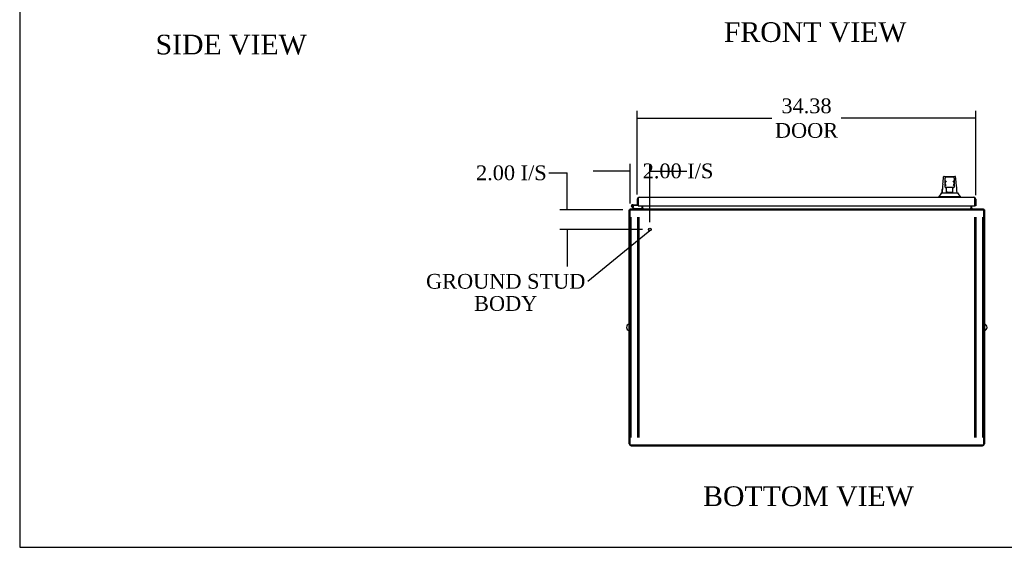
# Model space of a CAD drawing. Header units: inches. Extents: x 1 to 299, y -2 to 199.
# Tile 1 of 8: x 1 to 101, y 1 to 54. Entities that reach past the tile are written whole.
import ezdxf
from ezdxf import colors
from ezdxf.entities.mleader import LeaderData, LeaderLine
from ezdxf.enums import TextEntityAlignment as Align
from ezdxf.lldxf.tags import DXFTag
from ezdxf.math import Vec2, Vec3

# ---------------------------------------------------------------- set-up
doc = ezdxf.new("R2010")
doc.units = ezdxf.units.IN
doc.header["$MEASUREMENT"] = 0
for name, color, linetype in [('COM42890-3', 7, 'Continuous'), ('COM54578-49', 7, 'Continuous'), ('COM71106-8', 7, 'Continuous'), ('COM71108-8', 7, 'Continuous'), ('COM71112-2', 7, 'Continuous'), ('Default', 7, 'Continuous'), ('HAN13066', 7, 'Continuous'), ('SCS00680', 7, 'Continuous'), ('STD21878', 7, 'Continuous')]:
    doc.layers.add(name, color=color, linetype=linetype)
doc.styles.add('SEACAD_Times_New_Roman', font='times.ttf')
tags = doc.linetypes.add('HIDDEN2', pattern=[0.1875, 0.125, -0.0625]).pattern_tags.tags
tags[6:7] = [DXFTag(74, 4), DXFTag(75, 0), DXFTag(340, '0'), DXFTag(46, 0.0), DXFTag(50, 0.0), DXFTag(44, 0.0), DXFTag(45, 0.0)]
tags[4:5] = [DXFTag(74, 4), DXFTag(75, 0), DXFTag(340, '0'), DXFTag(46, 0.0), DXFTag(50, 0.0), DXFTag(44, 0.0), DXFTag(45, 0.0)]
doc.dimstyles.new('HAMMOND_(STH-300_x_200)', dxfattribs={"dimtxt": 1.5, "dimasz": 1.875, "dimexe": 0.75, "dimexo": 0.75, "dimgap": 0.375, "dimtad": 0, "dimtih": 1, "dimtoh": 1, "dimzin": 0, "dimdsep": 46, "dimtxsty": 'SEACAD_Times_New_Roman', "dimblk1": '_SE_FILLED', "dimblk2": '_SE_FILLED', "dimsah": 1, "dimcen": 0.75, "dimadec": 0, "dimazin": 0, "dimtfac": 0.8, "dimtofl": 0, "dimtmove": 0, "dimatfit": 3, "dimfxl": 0, "dimtolj": 1, "dimtzin": 0, "dimarcsym": 0})

# ---------------------------------------------------------------- blocks, each defined once
blk = doc.blocks.new('_SE_FILLED')
at = {"color": 0}
blk.add_line((0, 0), (-1, 0), dxfattribs=at)
blk.add_solid([(0, 0), (-1, -0.1665), (-1, 0.1665), (0, 0)], dxfattribs=at)
blk = doc.blocks.new('SE3')
at = {"layer": 'COM42890-3', "color": 7, "linetype": 'HIDDEN2'}
for p, q in [((63.447, 7.592), (63.447, 29.967)), ((64.131, 7.592), (64.131, 29.967)), ((64.257, 7.592), (64.257, 29.967)), ((98.317, 29.967), (98.317, 7.592)), ((98.443, 29.967), (98.443, 7.592)), ((99.127, 29.967), (99.127, 7.592)), ((63.447, 19.029), (63.352, 19.029)), ((99.222, 19.029), (99.127, 19.029)), ((63.352, 18.529), (63.447, 18.529)), ((99.127, 18.529), (99.222, 18.529))]:
    blk.add_line(p, q, dxfattribs=at)
at = {"layer": 'COM54578-49', "color": 7, "linetype": 'Continuous'}
for p, q in [((63.714, 30.809), (63.502, 31.021)), ((63.545, 31.066), (63.74, 30.871)), ((63.648, 31.224), (63.581, 31.224)), ((63.698, 31.107), (63.636, 31.107)), ((63.648, 31.224), (64.161, 31.224)), ((63.684, 31.162), (63.704, 31.162)), ((64.161, 31.162), (63.704, 31.162)), ((64.161, 31.712), (64.161, 31.712)), ((64.161, 31.224), (64.161, 31.226)), ((63.74, 30.871), (64.433, 30.871)), ((64.433, 30.871), (64.433, 30.809))]:
    blk.add_line(p, q, dxfattribs=at)
blk.add_circle((63.581, 31.107), 0.05, dxfattribs=at)
for radius, start, end in [(0.117, 0, 227.60795), (0.055, 0, 228.80412), (0.055, 228.80412, 0), (0.117, 287.02737, 0), (0.135, 24.04208, 60.07357)]:
    blk.add_arc((63.581, 31.107), radius, start, end, dxfattribs=at)
at = {"layer": 'COM71106-8', "color": 7, "linetype": 'Continuous'}
for p, q in [((64.537, 31.121), (64.537, 30.904)), ((98.037, 30.904), (98.037, 31.121)), ((63.257, 6.939), (63.257, 30.714)), ((63.257, 30.714), (63.352, 30.714)), ((99.317, 30.714), (99.222, 30.714)), ((99.317, 30.714), (99.317, 6.939)), ((63.447, 6.749), (99.127, 6.749))]:
    blk.add_line(p, q, dxfattribs=at)
for centre, radius, start, end in [((63.447, 30.619), 0.19, 120, 150), ((64.442, 30.904), 0.095, 270, 0), ((64.442, 30.904), 0.19, 330, 0), ((98.132, 30.904), 0.19, 180, 210), ((98.132, 30.904), 0.095, 180, 270), ((99.127, 30.619), 0.19, 30, 60), ((63.447, 6.939), 0.19, 180, 270), ((99.127, 6.939), 0.19, 270, 0)]:
    blk.add_arc(centre, radius, start, end, dxfattribs=at)
at = {"layer": 'COM71108-8', "color": 7, "linetype": 'Continuous'}
for p, q in [((64.632, 30.904), (64.632, 31.121)), ((97.942, 31.121), (97.942, 30.904)), ((63.352, 30.619), (63.352, 30.809)), ((63.352, 30.809), (99.222, 30.809)), ((63.352, 6.809), (63.352, 30.619)), ((64.632, 30.904), (64.632, 30.809)), ((97.942, 30.809), (97.942, 30.904)), ((99.222, 30.809), (99.222, 30.619)), ((99.222, 30.619), (99.222, 6.809)), ((99.222, 6.809), (63.352, 6.809))]:
    blk.add_line(p, q, dxfattribs=at)
at = {"layer": 'COM71108-8', "color": 7, "linetype": 'HIDDEN2'}
for p, q in [((63.352, 30.714), (99.222, 30.714)), ((64.602, 30.809), (64.602, 30.714)), ((64.632, 30.809), (64.632, 30.714)), ((97.942, 30.809), (97.942, 30.714)), ((97.972, 30.809), (97.972, 30.714))]:
    blk.add_line(p, q, dxfattribs=at)
at = {"layer": 'COM71112-2', "color": 7, "linetype": 'Continuous'}
for p, q in [((64.256, 31.996), (98.251, 31.996)), ((64.256, 31.996), (64.256, 31.996)), ((64.256, 31.996), (64.256, 31.996)), ((98.252, 31.996), (98.251, 31.996)), ((98.251, 31.996), (98.251, 31.996)), ((64.066, 31.806), (64.066, 31.226)), ((64.066, 31.226), (64.161, 31.226)), ((64.161, 31.898), (64.119, 31.938)), ((64.161, 31.806), (64.161, 31.938)), ((64.161, 31.898), (64.161, 31.806)), ((64.161, 31.806), (64.161, 31.806)), ((64.161, 31.806), (64.161, 31.226)), ((64.161, 31.806), (64.161, 31.121)), ((64.161, 31.121), (98.346, 31.121)), ((98.346, 31.898), (98.388, 31.938)), ((98.346, 31.806), (98.346, 31.938)), ((98.346, 31.806), (98.346, 31.898)), ((98.346, 31.806), (98.346, 31.806)), ((98.346, 31.806), (98.346, 31.121)), ((98.346, 31.121), (98.346, 31.806)), ((98.441, 31.121), (98.346, 31.121)), ((98.441, 31.806), (98.441, 31.121))]:
    blk.add_line(p, q, dxfattribs=at)
for centre, start, end in [((64.256, 31.806), 90.15085, 136.16798), ((64.256, 31.806), 90, 90.05732), ((98.251, 31.806), 89.94268, 90), ((98.251, 31.806), 43.83202, 89.84915), ((64.256, 31.806), 136.16798, 180), ((98.251, 31.806), 0, 43.83202)]:
    blk.add_arc(centre, 0.19, start, end, dxfattribs=at)
for points in [[(64.161, 31.938), (64.177, 31.956), (64.192, 31.971), (64.224, 31.991), (64.24, 31.996), (64.256, 31.996)], [(98.346, 31.938), (98.33, 31.956), (98.315, 31.971), (98.283, 31.991), (98.267, 31.996), (98.251, 31.996)]]:
    blk.add_open_spline(points, degree=3, knots=[0, 0, 0, 0, 0.5, 0.5, 1, 1, 1, 1], dxfattribs=at)
at = {"layer": 'HAN13066', "color": 7, "linetype": 'Continuous'}
for p, q in [((95.178, 34.056), (95.179, 34.058)), ((95.238, 34.111), (96.33, 34.111)), ((96.149, 34.031), (95.419, 34.031)), ((96.389, 34.057), (96.39, 34.055)), ((95.329, 33.469), (95.329, 33.941)), ((95.329, 33.061), (95.329, 33.469)), ((95.329, 33.031), (95.329, 33.061)), ((96.239, 33.941), (96.239, 33.469)), ((96.239, 33.469), (96.239, 33.061)), ((96.239, 33.061), (96.239, 33.031)), ((94.694, 32.079), (94.694, 31.996)), ((94.694, 32.076), (95.046, 32.076)), ((95.005, 32.431), (95.205, 32.431)), ((95.046, 32.076), (95.279, 32.076)), ((95.205, 32.431), (95.317, 32.431)), ((95.279, 32.076), (95.725, 32.076)), ((95.317, 32.431), (95.525, 32.431)), ((95.419, 32.971), (95.389, 32.971)), ((96.149, 32.971), (95.419, 32.971)), ((95.484, 32.54), (95.484, 32.971)), ((95.484, 32.5), (95.484, 32.54)), ((95.699, 32.496), (95.514, 32.496)), ((95.525, 32.431), (95.593, 32.431)), ((95.593, 32.431), (95.685, 32.431)), ((95.685, 32.431), (95.725, 32.431)), ((95.869, 32.496), (95.699, 32.496)), ((95.725, 32.431), (95.843, 32.431)), ((95.725, 32.076), (95.843, 32.076)), ((95.843, 32.431), (96.141, 32.431)), ((95.843, 32.076), (95.895, 32.076)), ((96.054, 32.496), (95.869, 32.496)), ((95.895, 32.076), (96.043, 32.076)), ((96.043, 32.076), (96.523, 32.076)), ((96.084, 32.971), (96.084, 32.54)), ((96.084, 32.54), (96.084, 32.5)), ((96.141, 32.431), (96.251, 32.431)), ((96.179, 32.971), (96.149, 32.971)), ((96.251, 32.431), (96.556, 32.431)), ((96.523, 32.076), (96.874, 32.076)), ((96.874, 31.996), (96.874, 32.079))]:
    blk.add_line(p, q, dxfattribs=at)
for centre, radius, start, end in [((95.238, 34.051), 0.06, 89.99247, 174.0071), ((95.419, 33.941), 0.09, 90, 180), ((96.149, 33.941), 0.09, 0, 90), ((96.33, 34.051), 0.06, 5.57576, 90.00893), ((110.919, 31.434), 15.93, 173.14764, 176.4108), ((95.588, 33.46), 0.259, 130.71494, 177.90194), ((95.37, 33.469), 0.0411, 178.34643, 179.99744), ((95.419, 33.061), 0.09, 180, 270), ((95.389, 33.031), 0.06, 180, 270), ((95.98, 33.46), 0.259, 2.09806, 49.28506), ((96.149, 33.061), 0.09, 270, 0), ((96.179, 33.031), 0.06, 270, 0), ((96.198, 33.469), 0.0411, 0.00256, 1.65357), ((34.53, 26.387), 62.32, 5.56591, 6.52159), ((90.902, 35.708), 5.251, 316.23343, 321.38274), ((108.99, 42.621), 16.062, 219.37458, 221.03271)]:
    blk.add_arc(centre, radius, start, end, dxfattribs=at)
for points in [[(95.103, 33.335), (95.128, 33.575), (95.153, 33.816), (95.178, 34.056)], [(96.447, 33.465), (96.428, 33.662), (96.409, 33.858), (96.39, 34.055)], [(95.009, 32.431), (95.024, 32.574), (95.039, 32.717), (95.054, 32.86)]]:
    blk.add_open_spline(points, degree=3, dxfattribs=at)
for points, knots in [([(95.419, 33.186), (95.414, 33.198), (95.409, 33.211), (95.399, 33.235), (95.393, 33.247), (95.379, 33.283), (95.369, 33.307), (95.357, 33.343), (95.353, 33.355), (95.345, 33.378), (95.342, 33.39), (95.333, 33.425), (95.329, 33.448), (95.329, 33.47)], [0, 0, 0, 0, 0.125, 0.125, 0.25, 0.25, 0.5, 0.5, 0.625, 0.625, 0.75, 0.75, 1, 1, 1, 1]), ([(96.239, 33.47), (96.239, 33.448), (96.235, 33.425), (96.226, 33.39), (96.223, 33.378), (96.216, 33.355), (96.212, 33.343), (96.199, 33.307), (96.19, 33.283), (96.175, 33.247), (96.17, 33.235), (96.159, 33.211), (96.154, 33.198), (96.149, 33.186)], [0, 0, 0, 0, 0.25, 0.25, 0.375, 0.375, 0.5, 0.5, 0.75, 0.75, 0.875, 0.875, 1, 1, 1, 1]), ([(95.484, 32.54), (95.484, 32.546), (95.485, 32.552), (95.489, 32.566), (95.492, 32.572), (95.5, 32.593), (95.507, 32.607), (95.514, 32.621)], [0, 0, 0, 0, 0.25, 0.25, 0.5, 0.5, 1, 1, 1, 1]), ([(95.514, 32.496), (95.51, 32.496), (95.506, 32.496), (95.499, 32.496), (95.496, 32.496), (95.49, 32.497), (95.488, 32.497), (95.485, 32.498), (95.484, 32.499), (95.484, 32.5)], [0, 0, 0, 0, 0.25, 0.25, 0.5, 0.5, 0.75, 0.75, 1, 1, 1, 1]), ([(96.054, 32.621), (96.061, 32.607), (96.068, 32.593), (96.077, 32.572), (96.079, 32.566), (96.083, 32.552), (96.084, 32.546), (96.084, 32.54)], [0, 0, 0, 0, 0.5, 0.5, 0.75, 0.75, 1, 1, 1, 1]), ([(96.084, 32.5), (96.084, 32.499), (96.083, 32.498), (96.08, 32.497), (96.078, 32.497), (96.07, 32.496), (96.062, 32.496), (96.054, 32.496)], [0, 0, 0, 0, 0.25, 0.25, 0.5, 0.5, 1, 1, 1, 1])]:
    blk.add_open_spline(points, degree=3, knots=knots, dxfattribs=at)
at = {"layer": 'SCS00680', "color": 7, "linetype": 'Continuous'}
for centre, start, end in [((63.316, 18.777), 100.31318, 259.68682), ((99.257, 18.777), 280.31318, 79.68682)]:
    blk.add_arc(centre, 0.331, start, end, dxfattribs=at)
at = {"layer": 'STD21878', "color": 7, "linetype": 'HIDDEN2'}
for radius in [0.141, 0.125]:
    blk.add_circle((65.352, 28.714), radius, dxfattribs=at)
blk = doc.blocks.new('DMBLK9149')
at = {"layer": 'Default', "color": 0, "linetype": 'Continuous', "lineweight": -2}
for p, q in [((64.066, 36.397), (64.066, 44.905)), ((65.941, 44.155), (77.75, 44.155)), ((96.566, 44.155), (84.757, 44.155)), ((98.441, 36.345), (98.441, 44.905))]:
    blk.add_line(p, q, dxfattribs=at)
at = {"layer": 'Defpoints', "color": 0, "linetype": 'Continuous'}
for p in [(64.066, 44.155), (64.066, 35.647), (98.441, 35.595)]:
    blk.add_point(p, dxfattribs=at)
at = {"layer": 'Default', "color": 0, "linetype": 'Continuous', "lineweight": -2, "xscale": 1.875, "yscale": 1.875, "zscale": 1.875, "rotation": 180}
blk.add_blockref('_SE_FILLED', (64.066, 44.155), dxfattribs=at)
at = {"layer": 'Default', "color": 0, "linetype": 'Continuous', "lineweight": -2, "xscale": 1.875, "yscale": 1.875, "zscale": 1.875}
blk.add_blockref('_SE_FILLED', (98.441, 44.155), dxfattribs=at)
at = {"layer": 'Default', "color": 0, "linetype": 'Continuous', "insert": (81.254, 44.155), "char_height": 1.5, "attachment_point": 5, "style": 'SEACAD_Times_New_Roman'}
blk.add_mtext('\\A1;\\A1;34.38\\PDOOR', dxfattribs=at)
blk = doc.blocks.new('DMBLK9170')
at = {"layer": 'Default', "color": 0, "linetype": 'Continuous', "lineweight": -2}
for p, q in [((63.352, 35.5), (63.352, 39.539)), ((65.352, 33.595), (65.352, 39.539)), ((61.477, 38.789), (59.602, 38.789)), ((67.227, 38.789), (69.102, 38.789))]:
    blk.add_line(p, q, dxfattribs=at)
at = {"layer": 'Defpoints', "color": 0, "linetype": 'Continuous'}
for p in [(63.352, 38.789), (63.352, 34.75), (65.352, 32.845)]:
    blk.add_point(p, dxfattribs=at)
at = {"layer": 'Default', "color": 0, "linetype": 'Continuous', "lineweight": -2, "xscale": 1.875, "yscale": 1.875, "zscale": 1.875}
blk.add_blockref('_SE_FILLED', (63.352, 38.789), dxfattribs=at)
at = {"layer": 'Default', "color": 0, "linetype": 'Continuous', "lineweight": -2, "xscale": 1.875, "yscale": 1.875, "zscale": 1.875, "rotation": 180}
blk.add_blockref('_SE_FILLED', (65.352, 38.789), dxfattribs=at)
at = {"layer": 'Default', "color": 0, "linetype": 'Continuous', "insert": (68.209, 38.789), "char_height": 1.5, "attachment_point": 5, "style": 'SEACAD_Times_New_Roman'}
blk.add_mtext('\\A1;\\A1;2.00 I/S', dxfattribs=at)
blk = doc.blocks.new('DMBLK9171')
at = {"layer": 'Default', "color": 0, "linetype": 'Continuous', "lineweight": -2}
for p, q in [((55.086, 38.595), (56.961, 38.595)), ((56.961, 36.72), (56.961, 38.595)), ((62.602, 34.845), (56.211, 34.845)), ((64.602, 32.845), (56.211, 32.845)), ((56.961, 30.97), (56.961, 29.095))]:
    blk.add_line(p, q, dxfattribs=at)
at = {"layer": 'Defpoints', "color": 0, "linetype": 'Continuous'}
for p in [(63.352, 34.845), (56.961, 32.845), (65.352, 32.845)]:
    blk.add_point(p, dxfattribs=at)
at = {"layer": 'Default', "color": 0, "linetype": 'Continuous', "lineweight": -2, "xscale": 1.875, "yscale": 1.875, "zscale": 1.875}
for p, rotation in [((56.961, 34.845), 270), ((56.961, 32.845), 90)]:
    blk.add_blockref('_SE_FILLED', p, dxfattribs=dict(at, rotation=rotation))
at = {"layer": 'Default', "color": 0, "linetype": 'Continuous', "insert": (51.287, 38.595), "char_height": 1.5, "attachment_point": 5, "style": 'SEACAD_Times_New_Roman'}
blk.add_mtext('\\A1;\\A1;2.00 I/S', dxfattribs=at)
blk = doc.blocks.new('BORDER')
at = {"layer": 'Default', "color": 7, "linetype": 'Continuous'}
for p, q in [((-41.86, 27.86), (-41.86, 0)), ((-41.86, 0), (0, 0))]:
    blk.add_line(p, q, dxfattribs=at)

msp = doc.modelspace()

# ---------------------------------------------------------------- block references
at = {"layer": 'Default', "color": 7, "xscale": 7.12, "yscale": 7.12, "zscale": 7.12}
msp.add_blockref('BORDER', (299.411, 0.564), dxfattribs=at)
at = {"layer": 'Default'}
msp.add_blockref('SE3', (0, 4.131), dxfattribs=at)

# ---------------------------------------------------------------- texts
at = {"layer": 'Default', "color": 7, "linetype": 'Continuous', "style": 'SEACAD_Times_New_Roman'}
for s, p in [('FRONT VIEW', (72.863, 53.907)), ('SIDE VIEW', (15.162, 52.64)), ('BOTTOM VIEW', (70.757, 6.758))]:
    msp.add_text(s, height=2, dxfattribs=at).set_placement(p, align=Align.TOP_LEFT)

# ---------------------------------------------------------------- dimensions: what is measured, and where the dimension line sits
at = {"layer": 'Default', "color": 7, "linetype": 'Continuous'}
dim = msp.add_linear_dim(base=(64.066134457, 44.154962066), p1=(98.441134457, 35.594990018), p2=(64.066134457, 35.647490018), text='\\A1;<>\\PDOOR', dimstyle='HAMMOND_(STH-300_x_200)', dxfattribs=at)
dim.commit()
dim.dimension.update_dxf_attribs({"geometry": 'DMBLK9149', "text_midpoint": (81.253634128, 44.154962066), "dimtype": 160})
dim = msp.add_linear_dim(base=(63.352, 38.789), p1=(65.352, 32.845), p2=(63.352, 34.75), text='\\A1;<> I/S', dimstyle='HAMMOND_(STH-300_x_200)', override={"dimtmove": 1}, dxfattribs=at)
dim.commit()
dim.dimension.update_dxf_attribs({"geometry": 'DMBLK9170', "text_midpoint": (68.209, 38.789), "dimtype": 160})
dim = msp.add_linear_dim(base=(56.961, 32.845), p1=(63.352, 34.845), p2=(65.352, 32.845), angle=90, text='\\A1;<> I/S', dimstyle='HAMMOND_(STH-300_x_200)', override={"dimtmove": 1}, dxfattribs=at)
dim.commit()
dim.dimension.update_dxf_attribs({"geometry": 'DMBLK9171', "text_midpoint": (56.211, 37.664), "dimtype": 160})

# ---------------------------------------------------------------- leaders
ml = msp.add_multileader_mtext('Standard', dxfattribs=at)
ml.set_content('{\\pxsm0.9;\\fTimes New Roman|b0||i0||c0|p34;\\W1.;GROUND STUD\\PBODY\\P}', color=7)
ml.set_leader_properties()
ml.set_arrow_properties(name='_SE_FILLED')
ml.build(insert=Vec2(0, 0))
ml.multileader.update_dxf_attribs({"dogleg_length": 0, "arrow_head_size": 1.875})
ctx = ml.context
ctx.base_point, ctx.char_height, ctx.arrow_head_size, ctx.landing_gap_size, ctx.plane_origin = Vec3(42.367, 27.573), 1.5, 1.875, 0.525, Vec3(0, 4.131)
ctx.text_align_type = 1
notes = []
notes.append((ctx, [(0, (1, 1, 0), (59.067, 27.573), (-1, 0), 0, [(0, [(65.333, 32.706)], 0, [])])]))
ctx.mtext.insert, ctx.mtext.alignment = Vec3(50.712, 28.339), 2
for ctx, leaders in notes:
    for number, flags, end, landing, length, lines in leaders:
        leader = LeaderData()
        leader.index, (leader.has_last_leader_line, leader.has_dogleg_vector, leader.attachment_direction) = number, flags
        leader.last_leader_point, leader.dogleg_vector, leader.dogleg_length = Vec3(end), Vec3(landing), length
        for number, points, colour, breaks in lines:
            line = LeaderLine()
            line.index, line.vertices, line.color, line.breaks = number, Vec3.list(points), colors.encode_raw_color(colour), breaks
            leader.lines.append(line)
        ctx.leaders.append(leader)

doc.saveas('drawing.dxf')
